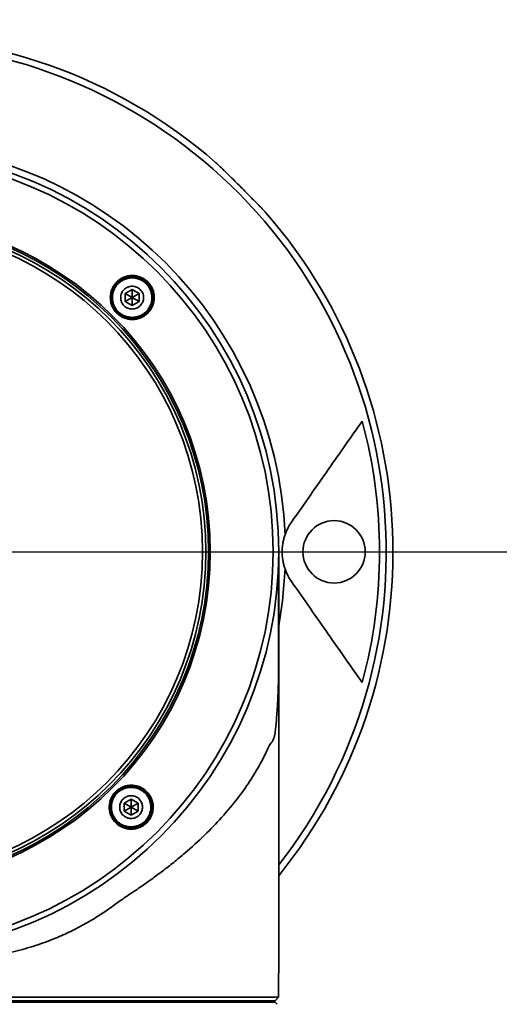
# Model space of a CAD drawing. Header units: millimetres. Extents: x 0 to 4200, y 0 to 2974.
# Tile 36 of 40: x 3031 to 3100, y 1745 to 1887. Entities that reach past the tile are written whole.
import ezdxf

# ---------------------------------------------------------------- set-up
doc = ezdxf.new("R2010")
doc.units = ezdxf.units.MM
doc.header["$LTSCALE"] = 10
doc.linetypes.add('CENTERX2', pattern=[20.32, 12.7, -2.54, 2.54, -2.54])
doc.layers.get('0').update_dxf_attribs({"lineweight": 18})
doc.layers.add('中心线层', color=6, linetype='CENTERX2', lineweight=25)
doc.layers.add('标注层', color=150, linetype='Continuous', lineweight=18)
doc.styles.add('SLDTEXTSTYLE1', font='txt')
doc.dimstyles.new('SLDDIMSTYLE0', dxfattribs={"dimtxt": 35, "dimasz": 40, "dimexe": 0, "dimexo": 0.0625, "dimgap": 8.75, "dimtad": 0, "dimtih": 1, "dimtoh": 1, "dimrnd": 1e-09, "dimzin": 12, "dimdsep": 46, "dimtxsty": 'SLDTEXTSTYLE1', "dimcen": 0, "dimdle": 80, "dimadec": 0, "dimazin": 3, "dimtfac": 1, "dimtdec": 3, "dimtofl": 0, "dimtmove": 0, "dimatfit": 3, "dimfxl": 1, "dimfrac": 2, "dimtolj": 1, "dimarcsym": 0})

# ---------------------------------------------------------------- blocks, each defined once
blk = doc.blocks.new('*X31')
at = {"layer": '标注层'}
blk.add_hatch(color=256, dxfattribs=at).paths.add_polyline_path([(3776.21, 2323.6), (3812.21, 2341.73), (3806.64, 2350.04)], flags=0)
for p, q in [((3776.21, 2323.6), (3897.88, 2405.22)), ((3897.88, 2405.22), (4028.05, 2405.22))]:
    blk.add_line(p, q, dxfattribs=at)
at = {"layer": '标注层', "char_height": 35, "attachment_point": 1, "style": 'SLDTEXTSTYLE1'}
for s, insert, width in [('%%C', (3907.88, 2450.34), 46.9274), ('1844', (3946.57, 2450.34), 185.3631)]:
    blk.add_mtext(s, dxfattribs=dict(at, insert=insert, width=width))
blk = doc.blocks.new('SW_CENTERMARKSYMBOL_3')
at = {"layer": '中心线层', "color": 0}
blk.add_line((1, 0), (922.5, 0), dxfattribs=at)

msp = doc.modelspace()

# ---------------------------------------------------------------- linework, layer by layer
at = {"color": 7, "linetype": 'Continuous', "lineweight": 35}
for p, q in [((3047.385, 1847.798), (3046.385, 1847.221)), ((3048.385, 1847.221), (3047.385, 1847.798)), ((3047.385, 1847.798), (3047.385, 1846.643)), ((3046.385, 1847.221), (3046.385, 1846.066)), ((3047.385, 1846.643), (3046.385, 1847.221)), ((3046.385, 1846.066), (3047.385, 1846.643)), ((3048.385, 1847.221), (3047.385, 1846.643)), ((3047.385, 1845.489), (3047.385, 1846.643)), ((3048.385, 1846.066), (3047.385, 1846.643)), ((3048.385, 1846.066), (3048.385, 1847.221)), ((3046.385, 1846.066), (3047.385, 1845.489)), ((3047.385, 1845.489), (3048.385, 1846.066)), ((3068.539, 1749.15), (3068.539, 1809.95)), ((3047.233, 1774.259), (3046.233, 1773.682)), ((3048.233, 1773.682), (3047.233, 1774.259)), ((3047.233, 1774.259), (3047.233, 1773.104)), ((3046.233, 1773.682), (3046.233, 1772.527)), ((3047.233, 1773.104), (3046.233, 1773.682)), ((3046.233, 1772.527), (3047.233, 1773.104)), ((3046.233, 1772.527), (3047.233, 1771.95)), ((3048.233, 1773.682), (3047.233, 1773.104)), ((3048.233, 1772.527), (3047.233, 1773.104)), ((3047.233, 1771.95), (3047.233, 1773.104)), ((3047.233, 1771.95), (3048.233, 1772.527)), ((3048.233, 1772.527), (3048.233, 1773.682)), ((3068.531, 1745.653), (3068.531, 1749.15)), ((3011.544, 1745.653), (3068.531, 1745.653)), ((3068.339, 1745.462), (3068.531, 1745.653)), ((3068.031, 1744.947), (2953.047, 1744.947)), ((3011.496, 1745.153), (3068.031, 1745.153)), ((3065.539, 1744.946), (3065.539, 1745.15)), ((3068.031, 1745.15), (3068.031, 1745.153)), ((3068.031, 1744.947), (3068.031, 1744.95))]:
    msp.add_line(p, q, dxfattribs=at)
at = {"color": 8, "linetype": 'Continuous', "lineweight": 35}
msp.add_lwpolyline([(3069.459, 1807.477), (3069.085, 1802.879), (3068.539, 1799.292)], dxfattribs=at)
at = {"color": 7, "linetype": 'Continuous', "lineweight": 35}
for centre, radius in [((3010.539, 1809.95), 58), ((3010.539, 1809.95), 57.196), ((3010.539, 1809.95), 48.125), ((3010.539, 1809.95), 47.872), ((3010.539, 1809.95), 47.5), ((3010.539, 1809.95), 47), ((3076.539, 1809.95), 4.5)]:
    msp.add_circle(centre, radius, dxfattribs=at)
for radius, start, end in [(74.5, 48.93423, 218.87441), (58.971, 2.40292, 87.59708), (74.384, 44.2297, 45.7703), (74.5, 321.12559, 41.06577), (72.559, 344.92183, 15.07817)]:
    msp.add_arc((3010.539, 1809.95), radius, start, end, dxfattribs=at)
at = {"color": 8, "linetype": 'Continuous', "lineweight": 35}
msp.add_arc((3010.539, 1809.95), 73.529, 322.07403, 217.92597, dxfattribs=at)
at = {"color": 7, "linetype": 'Continuous', "lineweight": 35}
for points, knots in [([(3062.425, 1863.249), (3062.134, 1863.533), (3061.85, 1863.811), (3061.435, 1864.223), (3061.298, 1864.359), (3061.03, 1864.626), (3060.9, 1864.755), (3060.649, 1865.005), (3060.527, 1865.126), (3060.291, 1865.358), (3060.176, 1865.471), (3059.85, 1865.785), (3059.655, 1865.968), (3059.48, 1866.12)], [0, 0, 0, 0, 1.0280697, 1.0280697, 1.5421046, 1.5421046, 2.0561395, 2.0561395, 2.5701744, 2.5701744, 3.0842092, 3.0842092, 4.112279, 4.112279, 4.112279, 4.112279]), ([(3066.709, 1858.891), (3066.557, 1859.065), (3066.375, 1859.26), (3066.062, 1859.584), (3065.951, 1859.699), (3065.717, 1859.936), (3065.596, 1860.058), (3065.346, 1860.309), (3065.217, 1860.438), (3064.952, 1860.705), (3064.815, 1860.843), (3064.402, 1861.26), (3064.122, 1861.544), (3063.839, 1861.835)], [0, 0, 0, 0, 1.0280698, 1.0280698, 1.5421047, 1.5421047, 2.0561396, 2.0561396, 2.5701744, 2.5701744, 3.0842093, 3.0842093, 4.1122791, 4.1122791, 4.1122791, 4.1122791]), ([(3049.65, 1848.899), (3049.5, 1849.048), (3049.336, 1849.183), (3048.987, 1849.416), (3048.803, 1849.514), (3048.416, 1849.673), (3048.213, 1849.734), (3047.806, 1849.814), (3047.599, 1849.833), (3047.181, 1849.832), (3046.975, 1849.81), (3046.571, 1849.729), (3046.371, 1849.667), (3045.991, 1849.509), (3045.81, 1849.412), (3045.469, 1849.183), (3045.307, 1849.051), (3045.018, 1848.761), (3044.887, 1848.604), (3044.657, 1848.262), (3044.559, 1848.079), (3044.321, 1847.513), (3044.236, 1847.098), (3044.231, 1846.48), (3044.25, 1846.27), (3044.329, 1845.861), (3044.387, 1845.663), (3044.544, 1845.277), (3044.643, 1845.088), (3044.874, 1844.74), (3045.006, 1844.578), (3045.304, 1844.278), (3045.468, 1844.143), (3045.817, 1843.909), (3046.001, 1843.811), (3046.387, 1843.652), (3046.59, 1843.591), (3046.996, 1843.511), (3047.202, 1843.491), (3047.621, 1843.491), (3047.826, 1843.512), (3048.229, 1843.593), (3048.429, 1843.654), (3048.809, 1843.812), (3048.99, 1843.908), (3049.331, 1844.135), (3049.493, 1844.267), (3049.784, 1844.556), (3049.914, 1844.713), (3050.145, 1845.055), (3050.244, 1845.238), (3050.484, 1845.804), (3050.57, 1846.22), (3050.576, 1846.839), (3050.557, 1847.049), (3050.479, 1847.459), (3050.42, 1847.658), (3050.186, 1848.237), (3049.948, 1848.599), (3049.65, 1848.899)], [0, 0, 0, 0, 0.6221781, 0.6221781, 1.2443563, 1.2443563, 1.8665344, 1.8665344, 2.4887126, 2.4887126, 3.1108907, 3.1108907, 3.7330688, 3.7330688, 4.355247, 4.355247, 4.9774251, 4.9774251, 5.5996032, 5.5996032, 6.2217814, 6.2217814, 7.4661377, 7.4661377, 8.0883158, 8.0883158, 8.7104939, 8.7104939, 9.3326721, 9.3326721, 9.9548502, 9.9548502, 10.5770283, 10.5770283, 11.1992065, 11.1992065, 11.8213846, 11.8213846, 12.4435628, 12.4435628, 13.0657409, 13.0657409, 13.687919, 13.687919, 14.3100972, 14.3100972, 14.9322753, 14.9322753, 15.5544534, 15.5544534, 16.1766316, 16.1766316, 17.4209879, 17.4209879, 18.043166, 18.043166, 18.6653441, 18.6653441, 19.9097004, 19.9097004, 19.9097004, 19.9097004]), ([(3045.259, 1844.526), (3045.118, 1844.668), (3044.991, 1844.824), (3044.772, 1845.157), (3044.68, 1845.331), (3044.531, 1845.697), (3044.474, 1845.89), (3044.401, 1846.276), (3044.383, 1846.471), (3044.388, 1847.062), (3044.469, 1847.449), (3044.697, 1847.99), (3044.789, 1848.16), (3045.006, 1848.481), (3045.131, 1848.633), (3045.406, 1848.907), (3045.556, 1849.029), (3045.879, 1849.245), (3046.054, 1849.339), (3046.412, 1849.488), (3046.598, 1849.545), (3046.984, 1849.623), (3047.18, 1849.643), (3047.571, 1849.644), (3047.768, 1849.625), (3048.157, 1849.549), (3048.345, 1849.492), (3048.71, 1849.342), (3048.888, 1849.247), (3049.218, 1849.027), (3049.371, 1848.901), (3049.654, 1848.616), (3049.78, 1848.46), (3049.998, 1848.13), (3050.09, 1847.955), (3050.24, 1847.585), (3050.296, 1847.395), (3050.369, 1847.009), (3050.387, 1846.81), (3050.383, 1846.417), (3050.362, 1846.223), (3050.282, 1845.84), (3050.223, 1845.651), (3050.071, 1845.293), (3049.978, 1845.122), (3049.759, 1844.799), (3049.634, 1844.648), (3049.359, 1844.376), (3049.208, 1844.253), (3048.883, 1844.037), (3048.712, 1843.946), (3048.353, 1843.797), (3048.164, 1843.74), (3047.781, 1843.663), (3047.588, 1843.644), (3047.196, 1843.643), (3046.997, 1843.662), (3046.612, 1843.738), (3046.424, 1843.795), (3046.056, 1843.946), (3045.88, 1844.04), (3045.553, 1844.259), (3045.401, 1844.384), (3045.259, 1844.526)], [0, 0, 0, 0, 0.5887678, 0.5887678, 1.1775356, 1.1775356, 1.7663034, 1.7663034, 2.3550711, 2.3550711, 3.5326067, 3.5326067, 4.1213745, 4.1213745, 4.7101423, 4.7101423, 5.2989101, 5.2989101, 5.8876779, 5.8876779, 6.4764456, 6.4764456, 7.0652134, 7.0652134, 7.6539812, 7.6539812, 8.242749, 8.242749, 8.8315168, 8.8315168, 9.4202846, 9.4202846, 10.0090524, 10.0090524, 10.5978201, 10.5978201, 11.1865879, 11.1865879, 11.7753557, 11.7753557, 12.3641235, 12.3641235, 12.9528913, 12.9528913, 13.5416591, 13.5416591, 14.1304269, 14.1304269, 14.7191946, 14.7191946, 15.3079624, 15.3079624, 15.8967302, 15.8967302, 16.485498, 16.485498, 17.0742658, 17.0742658, 17.6630336, 17.6630336, 18.2518014, 18.2518014, 18.8405691, 18.8405691, 18.8405691, 18.8405691]), ([(3050.235, 1846.643), (3050.235, 1846.267), (3050.159, 1845.893), (3049.946, 1845.379), (3049.857, 1845.213), (3049.649, 1844.902), (3049.531, 1844.759), (3049.268, 1844.496), (3049.121, 1844.376), (3048.812, 1844.169), (3048.648, 1844.082), (3048.303, 1843.939), (3048.122, 1843.884), (3047.758, 1843.812), (3047.572, 1843.793), (3047.197, 1843.793), (3047.012, 1843.812), (3046.648, 1843.884), (3046.466, 1843.939), (3046.122, 1844.082), (3045.958, 1844.169), (3045.648, 1844.376), (3045.502, 1844.496), (3045.239, 1844.759), (3045.121, 1844.902), (3044.912, 1845.214), (3044.824, 1845.379), (3044.682, 1845.722), (3044.627, 1845.901), (3044.553, 1846.269), (3044.535, 1846.455), (3044.535, 1847.02), (3044.61, 1847.394), (3044.824, 1847.908), (3044.913, 1848.074), (3045.121, 1848.385), (3045.239, 1848.528), (3045.502, 1848.791), (3045.649, 1848.911), (3045.958, 1849.117), (3046.122, 1849.205), (3046.467, 1849.348), (3046.648, 1849.403), (3047.012, 1849.475), (3047.197, 1849.493), (3047.573, 1849.493), (3047.758, 1849.475), (3048.122, 1849.403), (3048.303, 1849.348), (3048.648, 1849.205), (3048.812, 1849.118), (3049.122, 1848.911), (3049.268, 1848.791), (3049.531, 1848.528), (3049.649, 1848.385), (3049.858, 1848.073), (3049.946, 1847.908), (3050.088, 1847.565), (3050.143, 1847.385), (3050.216, 1847.018), (3050.235, 1846.832), (3050.235, 1846.643)], [0, 0, 0, 0, 1.1185668, 1.1185668, 1.6778501, 1.6778501, 2.2371335, 2.2371335, 2.7964169, 2.7964169, 3.3557003, 3.3557003, 3.9149836, 3.9149836, 4.474267, 4.474267, 5.0335504, 5.0335504, 5.5928338, 5.5928338, 6.1521171, 6.1521171, 6.7114005, 6.7114005, 7.2706839, 7.2706839, 7.8299673, 7.8299673, 8.3892506, 8.3892506, 8.948534, 8.948534, 10.0671008, 10.0671008, 10.6263841, 10.6263841, 11.1856675, 11.1856675, 11.7449509, 11.7449509, 12.3042343, 12.3042343, 12.8635176, 12.8635176, 13.422801, 13.422801, 13.9820844, 13.9820844, 14.5413678, 14.5413678, 15.1006512, 15.1006512, 15.6599345, 15.6599345, 16.2192179, 16.2192179, 16.7785013, 16.7785013, 17.3377847, 17.3377847, 17.897068, 17.897068, 17.897068, 17.897068]), ([(3049.035, 1846.643), (3049.035, 1846.534), (3049.024, 1846.427), (3048.982, 1846.216), (3048.951, 1846.112), (3048.868, 1845.912), (3048.817, 1845.817), (3048.697, 1845.638), (3048.628, 1845.553), (3048.399, 1845.324), (3048.215, 1845.201), (3047.818, 1845.037), (3047.601, 1844.994), (3047.278, 1844.993), (3047.169, 1845.004), (3046.958, 1845.046), (3046.855, 1845.077), (3046.655, 1845.16), (3046.558, 1845.211), (3046.379, 1845.331), (3046.296, 1845.399), (3046.065, 1845.63), (3045.944, 1845.811), (3045.778, 1846.211), (3045.735, 1846.425), (3045.735, 1846.752), (3045.746, 1846.86), (3045.787, 1847.07), (3045.819, 1847.175), (3045.902, 1847.375), (3045.953, 1847.47), (3046.072, 1847.649), (3046.142, 1847.734), (3046.37, 1847.962), (3046.554, 1848.085), (3046.951, 1848.25), (3047.169, 1848.293), (3047.491, 1848.293), (3047.601, 1848.283), (3047.812, 1848.241), (3047.915, 1848.21), (3048.115, 1848.127), (3048.212, 1848.075), (3048.39, 1847.956), (3048.474, 1847.888), (3048.705, 1847.657), (3048.826, 1847.475), (3048.992, 1847.076), (3049.035, 1846.861), (3049.035, 1846.643)], [0, 0, 0, 0, 0.323647, 0.323647, 0.6472939, 0.6472939, 0.9709409, 0.9709409, 1.2945879, 1.2945879, 1.9418818, 1.9418818, 2.5891758, 2.5891758, 2.9128227, 2.9128227, 3.2364697, 3.2364697, 3.5601167, 3.5601167, 3.8837637, 3.8837637, 4.5310576, 4.5310576, 5.1783516, 5.1783516, 5.5019985, 5.5019985, 5.8256455, 5.8256455, 6.1492925, 6.1492925, 6.4729394, 6.4729394, 7.1202334, 7.1202334, 7.7675273, 7.7675273, 8.0911743, 8.0911743, 8.4148213, 8.4148213, 8.7384682, 8.7384682, 9.0621152, 9.0621152, 9.7094092, 9.7094092, 10.3567031, 10.3567031, 10.3567031, 10.3567031]), ([(3080.6, 1828.825), (3079.014, 1826.56), (3077.388, 1824.238), (3074.854, 1820.619), (3073.994, 1819.39), (3072.23, 1816.872), (3071.327, 1815.582), (3070.396, 1814.252)], [0, 0, 0, 0, 8.8954098, 8.8954098, 13.3431147, 13.3431147, 17.7908197, 17.7908197, 17.7908197, 17.7908197]), ([(3070.396, 1814.252), (3070.228, 1814.012), (3070.065, 1813.75), (3069.75, 1813.155), (3069.599, 1812.824), (3069.459, 1812.422)], [0, 0, 0, 0, 1.0307603, 1.0307603, 2.0615205, 2.0615205, 2.0615205, 2.0615205]), ([(3069.459, 1807.477), (3069.402, 1807.64), (3069.349, 1807.809), (3069.253, 1808.163), (3069.209, 1808.349), (3069.134, 1808.747), (3069.102, 1808.957), (3069.066, 1809.311), (3069.056, 1809.435), (3069.043, 1809.688), (3069.039, 1809.821), (3069.039, 1810.215), (3069.054, 1810.474), (3069.102, 1810.943), (3069.135, 1811.16), (3069.211, 1811.557), (3069.254, 1811.741), (3069.35, 1812.092), (3069.402, 1812.26), (3069.459, 1812.422)], [0, 0, 0, 0, 0.6298553, 0.6298553, 1.2597106, 1.2597106, 1.889566, 1.889566, 2.2044936, 2.2044936, 2.5194213, 2.5194213, 3.1492766, 3.1492766, 3.7791319, 3.7791319, 4.4089872, 4.4089872, 5.0388425, 5.0388425, 5.0388425, 5.0388425]), ([(3068.525, 1795.988), (3068.525, 1797.122), (3068.525, 1799.398), (3068.524, 1802.392), (3068.524, 1805.016), (3068.524, 1807.102), (3068.523, 1808.147), (3068.523, 1808.583)], [0, 0, 0, 0, 2.6581226, 5.3342915, 8.0091059, 10.6812294, 12.5956892, 12.5956892, 12.5956892, 12.5956892]), ([(3069.459, 1807.477), (3069.599, 1807.076), (3069.75, 1806.745), (3070.065, 1806.149), (3070.228, 1805.887), (3070.396, 1805.648)], [0, 0, 0, 0, 1.0307603, 1.0307603, 2.0615205, 2.0615205, 2.0615205, 2.0615205]), ([(3070.396, 1805.648), (3071.327, 1804.318), (3072.23, 1803.028), (3073.994, 1800.51), (3074.854, 1799.281), (3077.388, 1795.662), (3079.014, 1793.34), (3080.6, 1791.075)], [0, 0, 0, 0, 4.4477049, 4.4477049, 8.8954098, 8.8954098, 17.7908197, 17.7908197, 17.7908197, 17.7908197]), ([(3068.525, 1795.988), (3068.525, 1795.866), (3068.526, 1795.168), (3068.523, 1793.892), (3068.514, 1792.199), (3068.49, 1790.602), (3068.453, 1789.392), (3068.41, 1788.466), (3068.381, 1787.953), (3068.357, 1787.584), (3068.342, 1787.365), (3068.319, 1787.047), (3068.296, 1786.761), (3068.279, 1786.548), (3068.274, 1786.493), (3068.273, 1786.48), (3068.273, 1786.477), (3068.273, 1786.476), (3068.273, 1786.475), (3068.273, 1786.475), (3068.273, 1786.475), (3068.272, 1786.367), (3068.193, 1785.48), (3068.131, 1784.663), (3068.004, 1783.712), (3067.776, 1782.692), (3067.331, 1782.318), (3066.758, 1780.991), (3065.891, 1779.326), (3064.614, 1777.13), (3062.705, 1774.429), (3060.458, 1771.719), (3057.857, 1769.014), (3055.495, 1766.862), (3053.414, 1765.136), (3051.799, 1763.875), (3050.11, 1762.633), (3048.352, 1761.398), (3046.486, 1760.169), (3044.626, 1758.838), (3042.709, 1757.496), (3040.67, 1756.273), (3038.542, 1755.157), (3036.136, 1754.077), (3033.431, 1753.081), (3030.419, 1752.222), (3027.274, 1751.554), (3023.718, 1751.008), (3019.641, 1750.625), (3015.132, 1750.402), (3012.061, 1750.374), (3010.539, 1750.36)], [0, 0, 0, 0, 0.2864888, 1.6483637, 3.00683, 4.3598789, 5.7230007, 6.3674059, 7.0803625, 7.2764931, 7.5029812, 7.7598324, 8.2688323, 8.3965107, 8.4286388, 8.4367817, 8.4388675, 8.4394195, 8.4395677, 8.4396164, 8.4396281, 8.4396412, 9.3263614, 10.2496766, 11.1296159, 12.4724851, 14.6699998, 16.8688927, 19.1477416, 23.2697828, 27.4040179, 32.0632404, 36.0966886, 40.3021758, 42.4868627, 44.5868482, 46.5802897, 48.764699, 50.8677859, 52.9732055, 55.0962444, 57.2193284, 59.3578312, 61.4613627, 64.1061185, 66.7628519, 69.3580926, 72.0707243, 75.537466, 79.1893422, 82.7776753, 82.7776753, 82.7776753, 82.7776753]), ([(3049.488, 1770.84), (3049.638, 1770.989), (3049.772, 1771.153), (3050.005, 1771.502), (3050.103, 1771.686), (3050.263, 1772.073), (3050.323, 1772.276), (3050.403, 1772.683), (3050.423, 1772.889), (3050.421, 1773.308), (3050.4, 1773.513), (3050.318, 1773.917), (3050.257, 1774.117), (3050.098, 1774.498), (3050.002, 1774.678), (3049.773, 1775.02), (3049.641, 1775.181), (3049.202, 1775.621), (3048.852, 1775.855), (3048.283, 1776.092), (3048.083, 1776.153), (3047.679, 1776.235), (3047.474, 1776.256), (3047.06, 1776.258), (3046.85, 1776.238), (3046.444, 1776.159), (3046.245, 1776.1), (3045.856, 1775.94), (3045.671, 1775.842), (3045.326, 1775.612), (3045.164, 1775.481), (3044.864, 1775.183), (3044.73, 1775.018), (3044.497, 1774.669), (3044.399, 1774.485), (3044.24, 1774.099), (3044.179, 1773.896), (3044.1, 1773.49), (3044.08, 1773.283), (3044.081, 1772.865), (3044.102, 1772.66), (3044.183, 1772.257), (3044.244, 1772.058), (3044.402, 1771.677), (3044.499, 1771.497), (3044.726, 1771.156), (3044.858, 1770.994), (3045.296, 1770.555), (3045.646, 1770.32), (3046.216, 1770.082), (3046.416, 1770.02), (3046.821, 1769.938), (3047.026, 1769.916), (3047.44, 1769.914), (3047.651, 1769.934), (3048.058, 1770.013), (3048.257, 1770.072), (3048.646, 1770.231), (3048.831, 1770.33), (3049.177, 1770.559), (3049.338, 1770.691), (3049.488, 1770.84)], [0, 0, 0, 0, 0.6222319, 0.6222319, 1.2444638, 1.2444638, 1.8666957, 1.8666957, 2.4889276, 2.4889276, 3.1111595, 3.1111595, 3.7333913, 3.7333913, 4.3556232, 4.3556232, 4.9778551, 4.9778551, 6.2223189, 6.2223189, 6.8445508, 6.8445508, 7.4667827, 7.4667827, 8.0890146, 8.0890146, 8.7112465, 8.7112465, 9.3334784, 9.3334784, 9.9557102, 9.9557102, 10.5779421, 10.5779421, 11.200174, 11.200174, 11.8224059, 11.8224059, 12.4446378, 12.4446378, 13.0668697, 13.0668697, 13.6891016, 13.6891016, 14.3113335, 14.3113335, 14.9335654, 14.9335654, 16.1780291, 16.1780291, 16.800261, 16.800261, 17.4224929, 17.4224929, 18.0447248, 18.0447248, 18.6669567, 18.6669567, 19.2891886, 19.2891886, 19.9114205, 19.9114205, 19.9114205, 19.9114205]), ([(3045.107, 1770.987), (3044.969, 1771.126), (3044.845, 1771.278), (3044.628, 1771.603), (3044.537, 1771.774), (3044.388, 1772.133), (3044.33, 1772.322), (3044.253, 1772.703), (3044.233, 1772.897), (3044.232, 1773.29), (3044.251, 1773.488), (3044.326, 1773.872), (3044.382, 1774.061), (3044.534, 1774.429), (3044.627, 1774.604), (3044.845, 1774.932), (3044.973, 1775.088), (3045.254, 1775.368), (3045.407, 1775.493), (3045.737, 1775.713), (3045.915, 1775.807), (3046.461, 1776.03), (3046.858, 1776.106), (3047.444, 1776.103), (3047.641, 1776.083), (3048.024, 1776.005), (3048.209, 1775.948), (3048.568, 1775.798), (3048.742, 1775.705), (3049.065, 1775.488), (3049.216, 1775.364), (3049.493, 1775.087), (3049.618, 1774.935), (3049.835, 1774.61), (3049.926, 1774.439), (3050.076, 1774.08), (3050.135, 1773.89), (3050.212, 1773.508), (3050.232, 1773.314), (3050.234, 1772.921), (3050.215, 1772.722), (3050.14, 1772.338), (3050.083, 1772.148), (3049.932, 1771.779), (3049.839, 1771.605), (3049.62, 1771.277), (3049.492, 1771.121), (3049.211, 1770.841), (3049.059, 1770.716), (3048.728, 1770.496), (3048.55, 1770.402), (3048.003, 1770.178), (3047.606, 1770.102), (3047.02, 1770.106), (3046.822, 1770.126), (3046.438, 1770.205), (3046.253, 1770.262), (3045.893, 1770.413), (3045.72, 1770.507), (3045.397, 1770.724), (3045.245, 1770.849), (3045.107, 1770.987)], [0, 0, 0, 0, 0.5887164, 0.5887164, 1.1774328, 1.1774328, 1.7661492, 1.7661492, 2.3548656, 2.3548656, 2.943582, 2.943582, 3.5322984, 3.5322984, 4.1210148, 4.1210148, 4.7097312, 4.7097312, 5.2984476, 5.2984476, 5.887164, 5.887164, 7.0645968, 7.0645968, 7.6533132, 7.6533132, 8.2420296, 8.2420296, 8.830746, 8.830746, 9.4194624, 9.4194624, 10.0081788, 10.0081788, 10.5968952, 10.5968952, 11.1856116, 11.1856116, 11.774328, 11.774328, 12.3630444, 12.3630444, 12.9517608, 12.9517608, 13.5404772, 13.5404772, 14.1291936, 14.1291936, 14.71791, 14.71791, 15.3066264, 15.3066264, 16.4840592, 16.4840592, 17.0727756, 17.0727756, 17.6614919, 17.6614919, 18.2502083, 18.2502083, 18.8389247, 18.8389247, 18.8389247, 18.8389247]), ([(3050.083, 1773.104), (3050.083, 1772.728), (3050.007, 1772.354), (3049.794, 1771.84), (3049.705, 1771.674), (3049.497, 1771.363), (3049.379, 1771.22), (3049.116, 1770.957), (3048.969, 1770.837), (3048.66, 1770.63), (3048.496, 1770.543), (3048.15, 1770.4), (3047.97, 1770.345), (3047.606, 1770.273), (3047.42, 1770.254), (3047.045, 1770.254), (3046.86, 1770.273), (3046.495, 1770.345), (3046.314, 1770.4), (3045.97, 1770.543), (3045.806, 1770.63), (3045.496, 1770.837), (3045.35, 1770.957), (3045.087, 1771.22), (3044.969, 1771.363), (3044.76, 1771.675), (3044.672, 1771.84), (3044.53, 1772.183), (3044.475, 1772.362), (3044.401, 1772.73), (3044.383, 1772.916), (3044.383, 1773.481), (3044.458, 1773.855), (3044.672, 1774.369), (3044.761, 1774.535), (3044.969, 1774.846), (3045.087, 1774.989), (3045.35, 1775.252), (3045.496, 1775.372), (3045.806, 1775.579), (3045.97, 1775.666), (3046.315, 1775.809), (3046.495, 1775.864), (3046.859, 1775.936), (3047.045, 1775.954), (3047.421, 1775.954), (3047.606, 1775.936), (3047.97, 1775.864), (3048.151, 1775.809), (3048.496, 1775.666), (3048.659, 1775.579), (3048.969, 1775.372), (3049.116, 1775.252), (3049.379, 1774.989), (3049.497, 1774.846), (3049.705, 1774.534), (3049.794, 1774.369), (3049.936, 1774.026), (3049.991, 1773.846), (3050.064, 1773.479), (3050.083, 1773.293), (3050.083, 1773.104)], [0, 0, 0, 0, 1.1185668, 1.1185668, 1.6778501, 1.6778501, 2.2371335, 2.2371335, 2.7964169, 2.7964169, 3.3557003, 3.3557003, 3.9149836, 3.9149836, 4.474267, 4.474267, 5.0335504, 5.0335504, 5.5928338, 5.5928338, 6.1521171, 6.1521171, 6.7114005, 6.7114005, 7.2706839, 7.2706839, 7.8299673, 7.8299673, 8.3892506, 8.3892506, 8.948534, 8.948534, 10.0671008, 10.0671008, 10.6263841, 10.6263841, 11.1856675, 11.1856675, 11.7449509, 11.7449509, 12.3042343, 12.3042343, 12.8635176, 12.8635176, 13.422801, 13.422801, 13.9820844, 13.9820844, 14.5413678, 14.5413678, 15.1006512, 15.1006512, 15.6599345, 15.6599345, 16.2192179, 16.2192179, 16.7785013, 16.7785013, 17.3377847, 17.3377847, 17.897068, 17.897068, 17.897068, 17.897068]), ([(3048.883, 1773.104), (3048.883, 1772.995), (3048.872, 1772.888), (3048.83, 1772.677), (3048.798, 1772.573), (3048.716, 1772.373), (3048.665, 1772.278), (3048.545, 1772.099), (3048.476, 1772.014), (3048.247, 1771.785), (3048.063, 1771.663), (3047.666, 1771.498), (3047.449, 1771.455), (3047.126, 1771.454), (3047.017, 1771.465), (3046.805, 1771.507), (3046.703, 1771.538), (3046.503, 1771.621), (3046.406, 1771.672), (3046.227, 1771.792), (3046.144, 1771.86), (3045.913, 1772.091), (3045.792, 1772.272), (3045.626, 1772.672), (3045.583, 1772.886), (3045.583, 1773.213), (3045.593, 1773.321), (3045.635, 1773.531), (3045.667, 1773.636), (3045.75, 1773.836), (3045.801, 1773.931), (3045.92, 1774.11), (3045.99, 1774.195), (3046.218, 1774.423), (3046.402, 1774.546), (3046.799, 1774.711), (3047.016, 1774.754), (3047.339, 1774.754), (3047.449, 1774.744), (3047.66, 1774.702), (3047.763, 1774.671), (3047.963, 1774.588), (3048.059, 1774.536), (3048.238, 1774.417), (3048.322, 1774.349), (3048.553, 1774.118), (3048.674, 1773.937), (3048.84, 1773.537), (3048.883, 1773.322), (3048.883, 1773.104)], [0, 0, 0, 0, 0.323647, 0.323647, 0.6472939, 0.6472939, 0.9709409, 0.9709409, 1.2945879, 1.2945879, 1.9418818, 1.9418818, 2.5891758, 2.5891758, 2.9128227, 2.9128227, 3.2364697, 3.2364697, 3.5601167, 3.5601167, 3.8837637, 3.8837637, 4.5310576, 4.5310576, 5.1783516, 5.1783516, 5.5019985, 5.5019985, 5.8256455, 5.8256455, 6.1492925, 6.1492925, 6.4729394, 6.4729394, 7.1202334, 7.1202334, 7.7675273, 7.7675273, 8.0911743, 8.0911743, 8.4148213, 8.4148213, 8.7384682, 8.7384682, 9.0621152, 9.0621152, 9.7094092, 9.7094092, 10.3567031, 10.3567031, 10.3567031, 10.3567031]), ([(3068.031, 1745.153), (3068.056, 1745.178), (3068.106, 1745.228), (3068.183, 1745.305), (3068.261, 1745.383), (3068.313, 1745.435), (3068.339, 1745.462)], [0, 0, 0, 0, 0.10763168, 0.21596118, 0.32532933, 0.43606988, 0.43606988, 0.43606988, 0.43606988]), ([(3068.031, 1744.95), (3067.969, 1744.95), (3067.545, 1744.95), (3065.986, 1744.95), (3064.851, 1744.95), (3061.916, 1744.95), (3060.115, 1744.95), (3055.913, 1744.95), (3053.513, 1744.95), (3048.204, 1744.95), (3045.295, 1744.95), (3039.077, 1744.95), (3035.768, 1744.95), (3028.877, 1744.95), (3025.293, 1744.95), (3017.986, 1744.95), (3014.263, 1744.95), (3010.539, 1744.95)], [0, 0, 0, 0, 7.1865052, 7.1865052, 14.3730103, 14.3730103, 21.5595155, 21.5595155, 28.7460207, 28.7460207, 35.9325258, 35.9325258, 43.119031, 43.119031, 50.3055361, 50.3055361, 57.4920413, 57.4920413, 57.4920413, 57.4920413]), ([(3011.496, 1745.15), (3015.179, 1745.15), (3018.856, 1745.15), (3026.063, 1745.15), (3029.593, 1745.15), (3036.376, 1745.15), (3039.629, 1745.15), (3045.738, 1745.15), (3048.593, 1745.15), (3053.803, 1745.15), (3056.156, 1745.15), (3060.275, 1745.15), (3062.04, 1745.15), (3064.915, 1745.15), (3066.026, 1745.15), (3067.554, 1745.15), (3067.97, 1745.15), (3068.031, 1745.15)], [0, 0, 0, 0, 7.0669239, 7.0669239, 14.1338478, 14.1338478, 21.2007718, 21.2007718, 28.2676957, 28.2676957, 35.3346196, 35.3346196, 42.4015435, 42.4015435, 49.4684675, 49.4684675, 56.5353914, 56.5353914, 56.5353914, 56.5353914]), ([(3068.339, 1744.638), (3068.313, 1744.665), (3068.261, 1744.717), (3068.183, 1744.795), (3068.107, 1744.871), (3068.056, 1744.922), (3068.031, 1744.947)], [0, 0, 0, 0, 0.11060538, 0.21992758, 0.3283019, 0.43606988, 0.43606988, 0.43606988, 0.43606988])]:
    msp.add_open_spline(points, degree=3, knots=knots, dxfattribs=at)
at = {"layer": '中心线层', "linetype": 'CENTERX2'}
msp.add_arc((3010.539, 1809.95), 922, 95, 85, dxfattribs=at)

# ---------------------------------------------------------------- block references
at = {"layer": '中心线层'}
msp.add_blockref('SW_CENTERMARKSYMBOL_3', (3010.539, 1809.95), dxfattribs=at)

# ---------------------------------------------------------------- dimensions: what is measured, and where the dimension line sits
at = {"layer": '标注层'}
dim = msp.add_diameter_dim_2p(p1=(2244.871, 1296.3), p2=(3776.207, 2323.6), dimstyle='SLDDIMSTYLE0', override={"dimpost": '%%C<>', "dimsah": 1, "dimtzin": 12}, dxfattribs=at)
dim.commit()
dim.dimension.update_dxf_attribs({"geometry": '*X31', "text_midpoint": (3932.512, 2428.457), "dimtype": 163})

doc.saveas('drawing.dxf')
